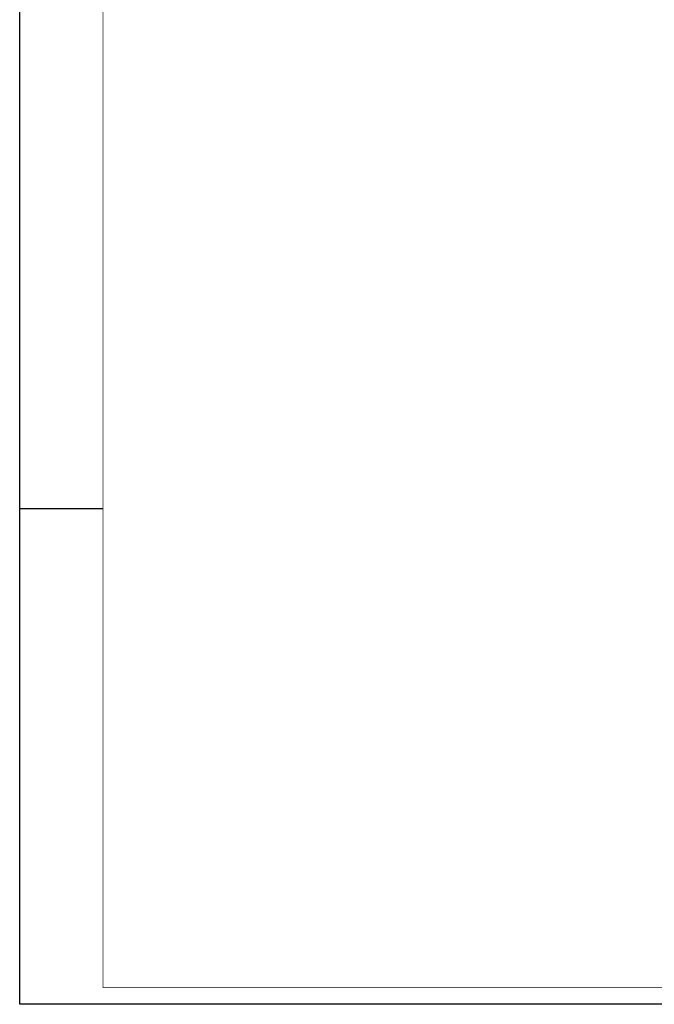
# Model space of a CAD drawing. Header units: millimetres. Extents: x 0 to 841, y 0 to 594.
# Tile 1 of 5: x 0 to 190, y 0 to 295. Entities that reach past the tile are written whole.
import ezdxf
from ezdxf.enums import TextEntityAlignment as Align

# ---------------------------------------------------------------- set-up
doc = ezdxf.new("R2010")
doc.units = ezdxf.units.MM
for name, color, linetype in [('EL$2B---_KADER', 4, 'CONTINUOUS'), ('LIJN025', 10, 'CONTINUOUS'), ('LIJN050', 90, 'CONTINUOUS'), ('TEKST25', 10, 'CONTINUOUS'), ('TEKST35', 50, 'CONTINUOUS'), ('TEKST50', 90, 'CONTINUOUS')]:
    doc.layers.add(name, color=color, linetype=linetype)
doc.styles.add('ISO', font='ISO.SHX')
doc.styles.add('ROMAND', font='romand')

# ---------------------------------------------------------------- blocks, each defined once
blk = doc.blocks.new('A1')
at = {"layer": 'LIJN025'}
blk.add_line((0, 148.5), (25, 148.5), dxfattribs=at)
blk.add_lwpolyline([(0, 0), (0, 594), (841, 594), (841, 0)], close=True, dxfattribs=at)
at = {"layer": 'LIJN050', "const_width": 0.2}
blk.add_lwpolyline([(836, 5), (836, 589), (25, 589), (25, 5)], close=True, dxfattribs=at)
at = {"layer": 'TEKST25', "style": 'ROMAND', "width": 2.899115}
blk.add_attdef('STATUS', text='', height=2.5, dxfattribs=at).set_placement((795, 71.5), (834, 71.5), align=Align.FIT)
at = {"layer": 'TEKST25', "style": 'ISO'}
for tag, p in [('E', (796.25, 66)), ('NAAM-E', (807.75, 66)), ('DATUM-E', (826, 66)), ('D', (796.25, 61)), ('NAAM-D', (807.75, 61)), ('DATUM-D', (826, 61)), ('C', (796.25, 56)), ('NAAM-C', (807.75, 56)), ('DATUM-C', (826, 56)), ('B', (796.25, 51)), ('NAAM-B', (807.75, 51)), ('DATUM-B', (826, 51)), ('A', (796.25, 46)), ('NAAM-A', (807.75, 46)), ('DATUM-A', (826, 46))]:
    blk.add_attdef(tag, text='', height=2.5, dxfattribs=at).set_placement(p, align=Align.CENTER)
for tag, p in [('DATUM', (673.75, 36.25)), ('SCHAAL', (709, 36.25)), ('GETEKEND', (739.25, 36.25)), ('GECONTOL.', (774, 36.25)), ('FORMAAT', (804.25, 28.25))]:
    blk.add_attdef(tag, p, '', height=2.5, dxfattribs=at)
at = {"layer": 'TEKST35', "style": 'ISO'}
for tag, p in [('PROJECT', (675.5, 72.5)), ('PLAATS', (675.5, 63.5)), ('INSTALLATIE-REGEL1', (675.5, 52.5)), ('INSTALLATIE-REGEL2', (675.5, 43.5))]:
    blk.add_attdef(tag, p, '', height=4, dxfattribs=at)
blk.add_attdef('PROJ.NR.', text='', height=4, dxfattribs=at).set_placement((822, 23), align=Align.CENTER)
at = {"layer": 'TEKST50', "style": 'ISO'}
blk.add_attdef('FILE-NAAM', text='', height=5, dxfattribs=at).set_placement((814.5, 7.5), align=Align.CENTER)

msp = doc.modelspace()

# ---------------------------------------------------------------- block references
at = {"layer": 'EL$2B---_KADER'}
msp.add_blockref('A1', (0, 0), dxfattribs=at)

doc.saveas('drawing.dxf')
